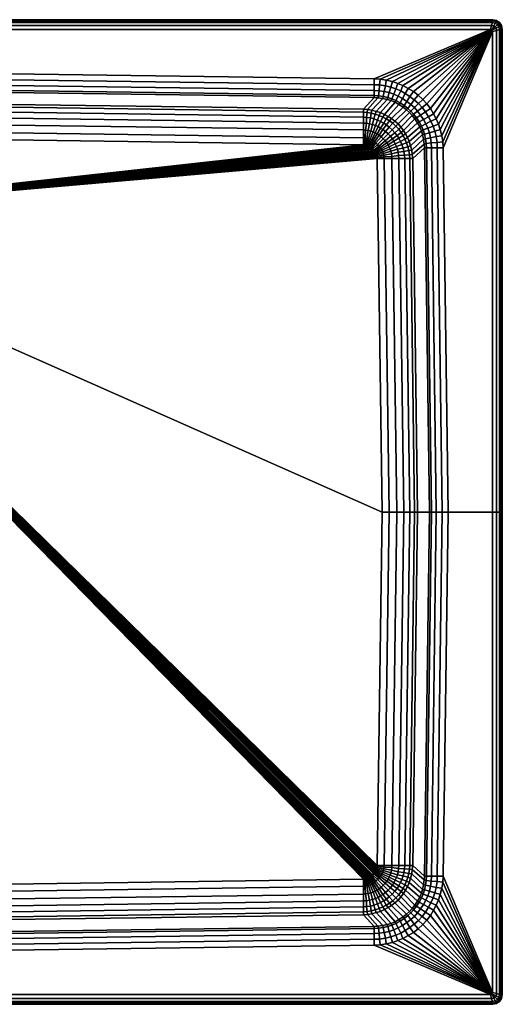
# Model space of a CAD drawing. Extents: x 0 to 1000, y 0 to 1000.
# Tile 2 of 2: x 510 to 1000, y 0 to 1000. Entities that reach past the tile are written whole.
import ezdxf

# ---------------------------------------------------------------- set-up
doc = ezdxf.new("R2010")
doc.units = 0
doc.header["$MEASUREMENT"] = 0
doc.layers.get('0').update_dxf_attribs({"linetype": 'CONTINUOUS'})

msp = doc.modelspace()

# ---------------------------------------------------------------- meshes
mesh = msp.add_polyface()
corners = [(500, 945, 240), (870, 940, 240), (988, 990, 240), (500, 990, 240), (500, 997, 208), (500, 1000, 211), (990, 1000, 211), (990, 997, 208), (500, 1000, 230), (990, 1000, 230), (500, 999, 234), (990, 999, 234), (500, 997, 237), (990, 997, 237), (500, 994, 239), (989, 994, 239), (873, 859, 90), (200, 800, 90), (878, 500, 90), (872.866, 860.004, 90), (872.64, 861.421, 90), (872.287, 862.837, 90), (871.965, 863.642, 90), (871.451, 864.639, 90), (870.772, 865.606, 90), (870.149, 866.406, 90), (869.325, 867.274, 90), (868.279, 868.364, 90), (500, 939, 239), (870, 934, 239), (500, 933, 236), (870, 928, 236), (500, 928, 231), (870, 923, 231), (500, 926, 225), (870, 921, 225), (500, 914, 130), (859, 909, 130), (500, 911, 116), (859, 906, 116), (500, 906, 104), (859, 901, 104), (500, 900, 97), (859, 895, 97), (500, 893, 93), (859, 888, 93), (500, 885, 91), (859, 880, 91), (500, 878, 90), (859, 873, 90), (860.004, 872.866, 90), (861.421, 872.64, 90), (862.837, 872.287, 90), (863.642, 871.965, 90), (864.639, 871.451, 90), (865.585, 870.832, 90), (866.409, 870.121, 90), (867.299, 869.32, 90)]
mesh.append_faces([[corners[k] for k in face] for face in [(0, 1, 2, 3), (4, 5, 6, 7), (5, 8, 9, 6), (8, 10, 11, 9), (10, 12, 13, 11), (12, 14, 15, 13), (14, 3, 2, 15), (16, 17, 18), (19, 17, 16), (20, 17, 19), (21, 17, 20), (22, 17, 21), (23, 17, 22), (24, 17, 23), (25, 17, 24), (26, 17, 25), (27, 17, 26), (1, 0, 28, 29), (29, 28, 30, 31), (31, 30, 32, 33), (33, 32, 34, 35), (35, 34, 36, 37), (37, 36, 38, 39), (39, 38, 40, 41), (41, 40, 42, 43), (43, 42, 44, 45), (45, 44, 46, 47), (47, 46, 48, 49), (49, 48, 17), (50, 49, 17), (51, 50, 17), (52, 51, 17), (53, 52, 17), (54, 53, 17), (55, 54, 17), (56, 55, 17), (57, 56, 17), (27, 57, 17)]])
mesh = msp.add_polyface()
corners = [(873.217, 873.318, 91), (868.279, 868.364, 90), (869.325, 867.274, 90), (874.799, 871.686, 91), (874.98, 927.641, 236), (870, 928, 236), (870, 923, 231), (874.172, 922.715, 231), (870, 921, 225), (873.668, 920.7, 225), (859, 909, 130), (863.222, 908.648, 130), (878.66, 919.98, 225), (867.513, 907.98, 130), (859, 906, 116), (862.832, 905.642, 116), (867.012, 905.03, 116), (870.968, 904.084, 116), (871.971, 906.867, 130), (859, 901, 104), (862.275, 900.688, 104), (866.12, 900.187, 104), (869.58, 899.179, 104), (873.314, 898.01, 104), (874.868, 902.748, 116), (859, 895, 97), (862.169, 894.765, 97), (865.29, 894.375, 97), (868.354, 893.54, 97), (871.196, 892.483, 97), (859, 888, 93), (861.222, 887.79, 93), (863.841, 887.512, 93), (866.349, 886.788, 93), (868.745, 886.064, 93), (873.871, 891.369, 97), (871, 885, 93), (859, 880, 91), (860.777, 879.875, 91), (862.483, 879.65, 91), (864.253, 879.297, 91), (865.847, 878.822, 91), (867.504, 878.01, 91), (873, 884, 93), (868.745, 877.152, 91), (874.874, 882.669, 93), (870.193, 876.094, 91), (859, 873, 90), (860.004, 872.866, 90), (861.421, 872.64, 90), (862.837, 872.287, 90), (863.642, 871.965, 90), (864.639, 871.451, 90), (865.585, 870.832, 90), (866.409, 870.121, 90), (871.61, 874.793, 91), (867.299, 869.32, 90), (500, 1000), (500, 1000, 205), (990, 1000, 205), (990, 1000), (500, 997, 208), (990, 997, 208)]
mesh.append_faces([[corners[k] for k in face] for face in [(0, 1, 2, 3), (4, 5, 6, 7), (7, 6, 8, 9), (9, 8, 10, 11), (12, 9, 11, 13), (11, 10, 14, 15), (13, 11, 15, 16), (13, 16, 17, 18), (15, 14, 19, 20), (16, 15, 20, 21), (16, 21, 22, 17), (17, 22, 23, 24), (20, 19, 25, 26), (21, 20, 26, 27), (22, 21, 27, 28), (23, 22, 28, 29), (26, 25, 30, 31), (27, 26, 31, 32), (28, 27, 32, 33), (29, 28, 33, 34), (35, 29, 34, 36), (31, 30, 37, 38), (32, 31, 38, 39), (33, 32, 39, 40), (34, 33, 40, 41), (36, 34, 41, 42), (43, 36, 42, 44), (45, 43, 44, 46), (38, 37, 47, 48), (39, 38, 48, 49), (40, 39, 49, 50), (41, 40, 50, 51), (42, 41, 51, 52), (44, 42, 52, 53), (46, 44, 53, 54), (55, 46, 54, 56), (0, 55, 56, 1), (57, 58, 59, 60), (58, 61, 62, 59)]])
mesh = msp.add_polyface()
corners = [(990, 997, 208), (990, 1000, 211), (993.981, 999.166, 211), (992.74, 996.358, 208), (997, 997, 211), (995, 995, 208), (990, 1000, 230), (994.006, 999.15, 230), (997, 997, 230), (990, 999, 234), (993.616, 998.035, 234), (996, 996, 234), (990, 997, 237), (992.756, 996.352, 237), (995, 995, 237), (989, 994, 239), (991.317, 993.624, 239), (993, 993, 239), (988, 990, 240), (989.282, 989.224, 240), (939.502, 875.893, 240), (940, 870, 240), (990, 988, 240), (938.59, 882.185, 240), (937.069, 888.477, 240), (935.245, 893.956, 240), (933.001, 899.167, 240), (930.277, 904.409, 240), (926.987, 909.748, 240), (996.358, 992.74, 208), (999.166, 993.981, 211), (1000, 990, 211), (997, 990, 208), (999.15, 994.006, 230), (1000, 990, 230), (998.035, 993.616, 234), (999, 990, 234), (996.352, 992.756, 237), (997, 990, 237), (993.624, 991.317, 239), (994, 989, 239), (999.15, 994.006), (999.166, 993.981, 205), (1000, 990, 205), (1000, 990), (997, 997), (997, 997, 205), (996.352, 992.755, 208), (990, 1000), (990, 1000, 205), (993.981, 999.166, 205), (994.006, 999.15), (992.755, 996.352, 208)]
mesh.append_faces([[corners[k] for k in face] for face in [(0, 1, 2, 3), (3, 2, 4, 5), (1, 6, 7, 2), (2, 7, 8, 4), (6, 9, 10, 7), (7, 10, 11, 8), (9, 12, 13, 10), (10, 13, 14, 11), (12, 15, 16, 13), (13, 16, 17, 14), (15, 18, 19, 16), (16, 19, 17), (20, 21, 22, 19), (23, 20, 19), (24, 23, 19), (25, 24, 19), (26, 25, 19), (27, 26, 19), (28, 27, 19), (29, 30, 31, 32), (5, 4, 30, 29), (30, 33, 34, 31), (4, 8, 33, 30), (33, 35, 36, 34), (8, 11, 35, 33), (35, 37, 38, 36), (11, 14, 37, 35), (37, 39, 40, 38), (14, 17, 39, 37), (39, 19, 22, 40), (17, 19, 39), (41, 42, 43, 44), (45, 46, 42, 41), (42, 47, 32, 43), (46, 5, 47, 42), (48, 49, 50, 51), (51, 50, 46, 45), (49, 0, 52, 50), (50, 52, 5, 46)]])
mesh = msp.add_polyface()
corners = [(870, 940, 240), (875.893, 939.502, 240), (989.282, 989.224, 240), (988, 990, 240), (882.185, 938.59, 240), (888.477, 937.069, 240), (893.956, 935.245, 240), (899.167, 933.001, 240), (904.409, 930.277, 240), (909.748, 926.987, 240), (914.455, 923.383, 240), (919.169, 919.095, 240), (930.277, 904.409, 240), (926.987, 909.748, 240), (922.024, 906.251, 239), (925.149, 901.405, 239), (923.383, 914.455, 240), (918.715, 910.667, 239), (915, 915, 239), (917, 903, 236), (919.953, 898.577, 236), (914, 907, 236), (910.747, 910.865, 236), (909.961, 903.924, 231), (912.799, 900.307, 231), (907.2, 907.2, 231), (905.8, 905.8, 225), (908.47, 902.747, 225), (891.971, 929.717, 239), (896.913, 927.601, 239), (901.405, 925.149, 239), (906.251, 922.024, 239), (910.667, 918.715, 239), (894.29, 922.392, 236), (898.577, 919.953, 236), (903, 917, 236), (907, 914, 236), (892, 918, 231), (896.166, 915.652, 231), (900.307, 912.799, 231), (903.924, 909.961, 231), (891.086, 916.139, 225), (895.104, 913.989, 225), (899.188, 911.165, 225), (902.747, 908.47, 225), (887.573, 899.575, 130), (891, 897, 130)]
mesh.append_faces([[corners[k] for k in face] for face in [(0, 1, 2, 3), (1, 4, 2), (5, 2, 4), (6, 2, 5), (7, 2, 6), (8, 2, 7), (9, 2, 8), (10, 2, 9), (11, 2, 10), (12, 13, 14, 15), (13, 16, 17, 14), (16, 11, 18, 17), (15, 14, 19, 20), (14, 17, 21, 19), (17, 18, 22, 21), (19, 21, 23, 24), (21, 22, 25, 23), (23, 25, 26, 27), (6, 28, 29, 7), (7, 29, 30, 8), (8, 30, 31, 9), (9, 31, 32, 10), (10, 32, 18, 11), (29, 33, 34, 30), (30, 34, 35, 31), (31, 35, 36, 32), (32, 36, 22, 18), (33, 37, 38, 34), (34, 38, 39, 35), (35, 39, 40, 36), (36, 40, 25, 22), (37, 41, 42, 38), (38, 42, 43, 39), (39, 43, 44, 40), (40, 44, 26, 25), (43, 45, 46, 44), (16, 13, 2), (11, 16, 2)]])
mesh = msp.add_polyface()
corners = [(945, 500, 240), (940, 870, 240), (934, 870, 239), (939, 500, 239), (939.502, 875.893, 240), (933.724, 875.386, 239), (928, 870, 236), (933, 500, 236), (927.641, 874.98, 236), (923, 870, 231), (928, 500, 231), (922.715, 874.172, 231), (921, 870, 225), (926, 500, 225), (920.7, 873.668, 225), (909, 859, 130), (914, 500, 130), (908.648, 863.222, 130), (919.98, 878.66, 225), (907.98, 867.513, 130), (919.022, 883.248, 225), (906.867, 871.971, 130), (906, 859, 116), (911, 500, 116), (905.642, 862.832, 116), (905.03, 867.012, 116), (904.084, 870.968, 116), (905.587, 876.261, 130), (902.748, 874.868, 116), (901, 859, 104), (906, 500, 104), (900.688, 862.275, 104), (900.187, 866.12, 104), (899.179, 869.58, 104), (898.01, 873.314, 104), (895, 859, 97), (900, 500, 97), (894.765, 862.169, 97), (894.375, 865.29, 97), (893.54, 868.354, 97), (892.483, 871.196, 97), (896.619, 876.434, 104), (891.369, 873.871, 97), (888, 859, 93), (893, 500, 93), (990, 500, 240), (990, 988, 240), (997, 990, 208), (1000, 990, 211), (1000, 500, 211), (997, 500, 208), (1000, 990, 230), (1000, 500, 230), (999, 990, 234), (999, 500, 234), (997, 990, 237), (997, 500, 237), (994, 989, 239), (994, 500, 239), (1000, 990), (1000, 990, 205), (1000, 500, 205), (1000, 500)]
mesh.append_faces([[corners[k] for k in face] for face in [(0, 1, 2, 3), (1, 4, 5, 2), (3, 2, 6, 7), (2, 5, 8, 6), (7, 6, 9, 10), (6, 8, 11, 9), (10, 9, 12, 13), (9, 11, 14, 12), (13, 12, 15, 16), (12, 14, 17, 15), (14, 18, 19, 17), (18, 20, 21, 19), (16, 15, 22, 23), (15, 17, 24, 22), (17, 19, 25, 24), (19, 21, 26, 25), (21, 27, 28, 26), (22, 29, 30, 23), (22, 24, 31, 29), (24, 25, 32, 31), (25, 26, 33, 32), (26, 28, 34, 33), (29, 35, 36, 30), (31, 37, 35, 29), (32, 38, 37, 31), (33, 39, 38, 32), (34, 40, 39, 33), (41, 42, 40, 34), (35, 43, 44, 36), (1, 0, 45, 46), (47, 48, 49, 50), (48, 51, 52, 49), (51, 53, 54, 52), (53, 55, 56, 54), (55, 57, 58, 56), (57, 46, 45, 58), (59, 60, 61, 62), (60, 47, 50, 61)]])
mesh = msp.add_polyface()
corners = [(894.837, 888.749, 116), (892, 892, 116), (888.251, 888.188, 104), (890.829, 885.183, 104), (875.893, 939.502, 240), (870, 940, 240), (870, 934, 239), (875.386, 933.724, 239), (882.185, 938.59, 240), (881.373, 932.913, 239), (886.727, 931.53, 239), (888.477, 937.069, 240), (891.971, 929.717, 239), (893.956, 935.245, 240), (870, 928, 236), (874.98, 927.641, 236), (880.172, 926.997, 236), (885, 926, 236), (889.904, 924.276, 236), (894.29, 922.392, 236), (896.913, 927.601, 239), (874.172, 922.715, 231), (879.164, 922.045, 231), (883.752, 921.088, 231), (887.988, 919.728, 231), (892, 918, 231), (873.668, 920.7, 225), (878.66, 919.98, 225), (883.248, 919.022, 225), (887.131, 917.813, 225), (891.086, 916.139, 225), (867.513, 907.98, 130), (871.971, 906.867, 130), (876.261, 905.587, 130), (880.273, 903.861, 130), (884.063, 901.801, 130), (895.104, 913.989, 225), (887.573, 899.575, 130), (899.188, 911.165, 225), (870.968, 904.084, 116), (874.868, 902.748, 116), (878.713, 901.078, 116), (882.229, 899.235, 116), (885.406, 897.287, 116), (888.749, 894.837, 116), (891, 897, 130), (894.207, 894.183, 130), (873.314, 898.01, 104), (876.434, 896.619, 104), (879.61, 895.06, 104), (882.452, 893.112, 104), (885.183, 890.829, 104), (871.196, 892.483, 97), (873.871, 891.369, 97), (876.49, 889.922, 97), (878.83, 888.363, 97), (881.561, 886.415, 97), (871, 885, 93), (873, 884, 93)]
mesh.append_faces([[corners[k] for k in face] for face in [(0, 1, 2, 3), (4, 5, 6, 7), (8, 4, 7, 9), (8, 9, 10, 11), (11, 10, 12, 13), (7, 6, 14, 15), (9, 7, 15, 16), (9, 16, 17, 10), (10, 17, 18, 12), (12, 18, 19, 20), (16, 15, 21, 22), (16, 22, 23, 17), (17, 23, 24, 18), (18, 24, 25, 19), (22, 21, 26, 27), (22, 27, 28, 23), (23, 28, 29, 24), (24, 29, 30, 25), (27, 31, 32, 28), (28, 32, 33, 29), (29, 33, 34, 30), (30, 34, 35, 36), (36, 35, 37, 38), (32, 39, 40, 33), (33, 40, 41, 34), (34, 41, 42, 35), (35, 42, 43, 37), (37, 43, 44, 45), (45, 44, 1, 46), (40, 47, 48, 41), (41, 48, 49, 42), (42, 49, 50, 43), (43, 50, 51, 44), (44, 51, 2, 1), (48, 47, 52, 53), (49, 48, 53, 54), (50, 49, 54, 55), (51, 50, 55, 56), (54, 53, 57, 58)]])
mesh = msp.add_polyface()
corners = [(939.502, 875.893, 240), (938.59, 882.185, 240), (932.913, 881.373, 239), (933.724, 875.386, 239), (937.069, 888.477, 240), (931.53, 886.727, 239), (935.245, 893.956, 240), (929.717, 891.971, 239), (933.001, 899.167, 240), (927.601, 896.913, 239), (930.277, 904.409, 240), (925.149, 901.405, 239), (926.997, 880.172, 236), (927.641, 874.98, 236), (926, 885, 236), (924.276, 889.904, 236), (922.392, 894.29, 236), (919.953, 898.577, 236), (922.045, 879.164, 231), (922.715, 874.172, 231), (921.088, 883.752, 231), (919.728, 887.988, 231), (918, 892, 231), (915.652, 896.166, 231), (917, 903, 236), (912.799, 900.307, 231), (919.98, 878.66, 225), (920.7, 873.668, 225), (919.022, 883.248, 225), (917.813, 887.131, 225), (916.139, 891.086, 225), (913.989, 895.104, 225), (911.165, 899.188, 225), (909.961, 903.924, 231), (908.47, 902.747, 225), (905.587, 876.261, 130), (906.867, 871.971, 130), (903.861, 880.273, 130), (901.801, 884.063, 130), (899.575, 887.573, 130), (897, 891, 130), (905.8, 905.8, 225), (894.207, 894.183, 130), (901.078, 878.713, 116), (902.748, 874.868, 116), (899.235, 882.229, 116), (897.287, 885.406, 116), (894.837, 888.749, 116), (892, 892, 116), (896.619, 876.434, 104), (898.01, 873.314, 104), (895.06, 879.61, 104), (893.112, 882.452, 104), (890.829, 885.183, 104), (902.747, 908.47, 225), (891, 897, 130)]
mesh.append_faces([[corners[k] for k in face] for face in [(0, 1, 2, 3), (1, 4, 5, 2), (4, 6, 7, 5), (6, 8, 9, 7), (8, 10, 11, 9), (3, 2, 12, 13), (2, 5, 14, 12), (5, 7, 15, 14), (7, 9, 16, 15), (9, 11, 17, 16), (13, 12, 18, 19), (12, 14, 20, 18), (14, 15, 21, 20), (15, 16, 22, 21), (16, 17, 23, 22), (17, 24, 25, 23), (19, 18, 26, 27), (18, 20, 28, 26), (20, 21, 29, 28), (21, 22, 30, 29), (22, 23, 31, 30), (23, 25, 32, 31), (25, 33, 34, 32), (28, 29, 35, 36), (29, 30, 37, 35), (30, 31, 38, 37), (31, 32, 39, 38), (32, 34, 40, 39), (34, 41, 42, 40), (35, 37, 43, 44), (37, 38, 45, 43), (38, 39, 46, 45), (39, 40, 47, 46), (40, 42, 48, 47), (44, 43, 49, 50), (43, 45, 51, 49), (45, 46, 52, 51), (46, 47, 53, 52), (54, 55, 42, 41)]])
mesh = msp.add_polyface()
corners = [(895.06, 879.61, 104), (889.922, 876.49, 97), (891.369, 873.871, 97), (896.619, 876.434, 104), (893.112, 882.452, 104), (888.363, 878.83, 97), (890.829, 885.183, 104), (886.415, 881.561, 97), (888.251, 888.188, 104), (884.205, 884.1, 97), (894.765, 862.169, 97), (887.79, 861.222, 93), (888, 859, 93), (895, 859, 97), (894.375, 865.29, 97), (887.512, 863.841, 93), (893.54, 868.354, 97), (886.788, 866.349, 93), (892.483, 871.196, 97), (886.064, 868.745, 93), (885, 871, 93), (884, 873, 93), (882.669, 874.874, 93), (881, 877, 93), (879.204, 879.15, 93), (880, 859, 91), (885, 500, 91), (893, 500, 93), (879.875, 860.777, 91), (879.65, 862.483, 91), (879.297, 864.253, 91), (878.822, 865.847, 91), (878.01, 867.504, 91), (877.152, 868.745, 91), (876.094, 870.193, 91), (874.799, 871.686, 91), (873.217, 873.318, 91), (873, 859, 90), (878, 500, 90), (872.866, 860.004, 90), (872.64, 861.421, 90), (872.287, 862.837, 90), (871.965, 863.642, 90), (871.451, 864.639, 90), (870.772, 865.606, 90), (870.149, 866.406, 90), (869.325, 867.274, 90), (885.183, 890.829, 104), (881.561, 886.415, 97), (878.83, 888.363, 97), (876.49, 889.922, 97), (873, 884, 93), (874.874, 882.669, 93), (877, 881, 93), (870.193, 876.094, 91), (871.61, 874.793, 91)]
mesh.append_faces([[corners[k] for k in face] for face in [(0, 1, 2, 3), (4, 5, 1, 0), (6, 7, 5, 4), (8, 9, 7, 6), (10, 11, 12, 13), (14, 15, 11, 10), (16, 17, 15, 14), (18, 19, 17, 16), (2, 20, 19, 18), (1, 21, 20, 2), (5, 22, 21, 1), (7, 23, 22, 5), (9, 24, 23, 7), (12, 25, 26, 27), (11, 28, 25, 12), (15, 29, 28, 11), (17, 30, 29, 15), (19, 31, 30, 17), (20, 32, 31, 19), (21, 33, 32, 20), (22, 34, 33, 21), (23, 35, 34, 22), (24, 36, 35, 23), (25, 37, 38, 26), (28, 39, 37, 25), (29, 40, 39, 28), (30, 41, 40, 29), (31, 42, 41, 30), (32, 43, 42, 31), (33, 44, 43, 32), (34, 45, 44, 33), (35, 46, 45, 34), (8, 47, 48, 9), (49, 50, 51, 52), (48, 49, 52, 53), (9, 48, 53, 24), (53, 52, 54, 55), (24, 53, 55, 36)]])
mesh = msp.add_polyface()
corners = [(859, 112, 93), (859, 120, 91), (500, 115, 91), (500, 107, 93), (861.222, 112.21, 93), (860.777, 120.125, 91), (863.841, 112.488, 93), (862.483, 120.35, 91), (866.349, 113.212, 93), (864.253, 120.703, 91), (868.745, 113.936, 93), (865.847, 121.178, 91), (871, 115, 93), (867.504, 121.99, 91), (873, 116, 93), (868.745, 122.848, 91), (859, 127, 90), (500, 122, 90), (860.004, 127.134, 90), (861.421, 127.36, 90), (862.837, 127.713, 90), (863.642, 128.035, 90), (864.639, 128.549, 90), (865.585, 129.168, 90), (870.193, 123.906, 91), (866.409, 129.879, 90), (871.61, 125.207, 91), (867.299, 130.68, 90), (873.217, 126.682, 91), (868.279, 131.636, 90), (200, 800, 90), (874.799, 128.314, 91), (869.325, 132.726, 90), (873, 141, 90), (878, 500, 90), (872.866, 139.996, 90), (872.64, 138.579, 90), (872.287, 137.163, 90), (871.965, 136.358, 90), (871.451, 135.361, 90), (870.772, 134.394, 90), (870.149, 133.594, 90)]
mesh.append_faces([[corners[k] for k in face] for face in [(0, 1, 2, 3), (4, 5, 1, 0), (6, 7, 5, 4), (8, 9, 7, 6), (10, 11, 9, 8), (12, 13, 11, 10), (14, 15, 13, 12), (1, 16, 17, 2), (5, 18, 16, 1), (7, 19, 18, 5), (9, 20, 19, 7), (11, 21, 20, 9), (13, 22, 21, 11), (15, 23, 22, 13), (24, 25, 23, 15), (26, 27, 25, 24), (28, 29, 27, 26), (16, 30, 17), (18, 30, 16), (19, 30, 18), (20, 30, 19), (21, 30, 20), (22, 30, 21), (23, 30, 22), (25, 30, 23), (27, 30, 25), (29, 30, 27), (28, 31, 32, 29), (33, 34, 30), (35, 33, 30), (36, 35, 30), (37, 36, 30), (38, 37, 30), (39, 38, 30), (40, 39, 30), (41, 40, 30), (32, 41, 30), (29, 32, 30)]])
mesh = msp.add_polyface()
corners = [(885.183, 109.171, 104), (888.251, 111.812, 104), (884.205, 115.9, 97), (881.561, 113.585, 97), (878.83, 111.637, 97), (874.874, 117.331, 93), (873, 116, 93), (876.49, 110.078, 97), (877, 119, 93), (879.204, 120.85, 93), (870.193, 123.906, 91), (868.745, 122.848, 91), (871.61, 125.207, 91), (873.217, 126.682, 91), (896.619, 123.566, 104), (891.369, 126.129, 97), (889.922, 123.51, 97), (895.06, 120.39, 104), (888.363, 121.17, 97), (893.112, 117.548, 104), (886.415, 118.439, 97), (890.829, 114.817, 104), (894.765, 137.831, 97), (895, 141, 97), (888, 141, 93), (887.79, 138.778, 93), (894.375, 134.71, 97), (887.512, 136.159, 93), (893.54, 131.646, 97), (886.788, 133.652, 93), (892.483, 128.804, 97), (886.064, 131.255, 93), (885, 129, 93), (884, 127, 93), (882.669, 125.126, 93), (881, 123, 93), (893, 500, 93), (885, 500, 91), (880, 141, 91), (879.875, 139.223, 91), (879.65, 137.517, 91), (879.297, 135.747, 91), (878.822, 134.153, 91), (878.01, 132.496, 91), (877.152, 131.255, 91), (876.094, 129.807, 91), (874.799, 128.314, 91), (878, 500, 90), (873, 141, 90), (872.866, 139.996, 90), (872.64, 138.579, 90), (872.287, 137.163, 90), (871.965, 136.358, 90), (871.451, 135.361, 90), (870.772, 134.394, 90), (870.149, 133.594, 90), (869.325, 132.726, 90)]
mesh.append_faces([[corners[k] for k in face] for face in [(0, 1, 2, 3), (4, 5, 6, 7), (3, 8, 5, 4), (2, 9, 8, 3), (5, 10, 11, 6), (8, 12, 10, 5), (9, 13, 12, 8), (14, 15, 16, 17), (17, 16, 18, 19), (19, 18, 20, 21), (21, 20, 2, 1), (22, 23, 24, 25), (26, 22, 25, 27), (28, 26, 27, 29), (30, 28, 29, 31), (15, 30, 31, 32), (16, 15, 32, 33), (18, 16, 33, 34), (20, 18, 34, 35), (2, 20, 35, 9), (24, 36, 37, 38), (25, 24, 38, 39), (27, 25, 39, 40), (29, 27, 40, 41), (31, 29, 41, 42), (32, 31, 42, 43), (33, 32, 43, 44), (34, 33, 44, 45), (35, 34, 45, 46), (9, 35, 46, 13), (38, 37, 47, 48), (39, 38, 48, 49), (40, 39, 49, 50), (41, 40, 50, 51), (42, 41, 51, 52), (43, 42, 52, 53), (44, 43, 53, 54), (45, 44, 54, 55), (46, 45, 55, 56)]])
mesh = msp.add_polyface()
corners = [(997, 10, 208), (997, 500, 208), (1000, 500, 211), (1000, 10, 211), (1000, 500, 230), (1000, 10, 230), (999, 500, 234), (999, 10, 234), (997, 500, 237), (997, 10, 237), (994, 500, 239), (994, 11, 239), (990, 500, 240), (990, 12, 240), (940, 130, 240), (945, 500, 240), (939, 500, 239), (934, 130, 239), (933.724, 124.614, 239), (939.502, 124.107, 240), (933, 500, 236), (928, 130, 236), (927.641, 125.02, 236), (928, 500, 231), (923, 130, 231), (922.715, 125.828, 231), (926, 500, 225), (921, 130, 225), (920.7, 126.332, 225), (914, 500, 130), (909, 141, 130), (908.648, 136.778, 130), (907.98, 132.487, 130), (919.98, 121.34, 225), (906.867, 128.029, 130), (919.022, 116.752, 225), (911, 500, 116), (906, 141, 116), (905.642, 137.168, 116), (905.03, 132.988, 116), (904.084, 129.032, 116), (902.748, 125.132, 116), (905.587, 123.739, 130), (906, 500, 104), (901, 141, 104), (900.688, 137.725, 104), (900.187, 133.88, 104), (899.179, 130.42, 104), (898.01, 126.686, 104), (896.619, 123.566, 104), (901.078, 121.287, 116), (900, 500, 97), (895, 141, 97), (894.765, 137.831, 97), (894.375, 134.71, 97), (893.54, 131.646, 97), (892.483, 128.804, 97), (891.369, 126.129, 97), (893, 500, 93), (888, 141, 93), (1000, 10), (1000, 500), (1000, 500, 205), (1000, 10, 205)]
mesh.append_faces([[corners[k] for k in face] for face in [(0, 1, 2, 3), (3, 2, 4, 5), (5, 4, 6, 7), (7, 6, 8, 9), (9, 8, 10, 11), (11, 10, 12, 13), (14, 13, 12, 15), (15, 16, 17, 14), (14, 17, 18, 19), (16, 20, 21, 17), (17, 21, 22, 18), (20, 23, 24, 21), (21, 24, 25, 22), (23, 26, 27, 24), (24, 27, 28, 25), (26, 29, 30, 27), (27, 30, 31, 28), (28, 31, 32, 33), (33, 32, 34, 35), (29, 36, 37, 30), (30, 37, 38, 31), (31, 38, 39, 32), (32, 39, 40, 34), (34, 40, 41, 42), (36, 43, 44, 37), (37, 44, 45, 38), (38, 45, 46, 39), (39, 46, 47, 40), (40, 47, 48, 41), (41, 48, 49, 50), (44, 43, 51, 52), (45, 44, 52, 53), (45, 53, 54, 46), (46, 54, 55, 47), (47, 55, 56, 48), (48, 56, 57, 49), (52, 51, 58, 59), (60, 61, 62, 63), (63, 62, 1, 0)]])
mesh = msp.add_polyface()
corners = [(996.358, 7.2601, 208), (997, 10, 208), (1000, 10, 211), (999.166, 6.0193, 211), (995, 5, 208), (997, 3, 211), (1000, 10, 230), (999.15, 5.994, 230), (997, 3, 230), (999, 10, 234), (998.035, 6.3843, 234), (996, 4, 234), (997, 10, 237), (996.352, 7.2445, 237), (995, 5, 237), (994, 11, 239), (993.624, 8.6834, 239), (993, 7, 239), (990, 12, 240), (989.282, 10.7758, 240), (939.502, 124.107, 240), (940, 130, 240), (938.59, 117.815, 240), (937.069, 111.523, 240), (935.245, 106.044, 240), (933.001, 100.833, 240), (930.277, 95.5914, 240), (926.987, 90.2518, 240), (990, 3, 208), (992.74, 3.6416, 208), (993.981, 0.8343, 211), (990, 0, 211), (994.006, 0.8497, 230), (990, 0, 230), (993.616, 1.9645, 234), (990, 1, 234), (992.756, 3.6478, 237), (990, 3, 237), (991.317, 6.3759, 239), (989, 6, 239), (988, 10, 240), (990, 0), (994.006, 0.8497), (993.981, 0.8343, 205), (990, 0, 205), (997, 3), (997, 3, 205), (992.755, 3.6478, 208), (999.15, 5.994), (1000, 10), (1000, 10, 205), (999.166, 6.0193, 205), (996.352, 7.2445, 208)]
mesh.append_faces([[corners[k] for k in face] for face in [(0, 1, 2, 3), (4, 0, 3, 5), (3, 2, 6, 7), (5, 3, 7, 8), (7, 6, 9, 10), (8, 7, 10, 11), (10, 9, 12, 13), (11, 10, 13, 14), (13, 12, 15, 16), (14, 13, 16, 17), (16, 15, 18, 19), (17, 16, 19), (20, 19, 18, 21), (22, 19, 20), (23, 19, 22), (24, 19, 23), (25, 19, 24), (26, 19, 25), (27, 19, 26), (28, 29, 30, 31), (29, 4, 5, 30), (31, 30, 32, 33), (30, 5, 8, 32), (33, 32, 34, 35), (32, 8, 11, 34), (35, 34, 36, 37), (34, 11, 14, 36), (37, 36, 38, 39), (36, 14, 17, 38), (39, 38, 19, 40), (38, 17, 19), (41, 42, 43, 44), (42, 45, 46, 43), (44, 43, 47, 28), (43, 46, 4, 47), (48, 49, 50, 51), (45, 48, 51, 46), (51, 50, 1, 52), (46, 51, 52, 4)]])
mesh = msp.add_polyface()
corners = [(902.747, 91.5304, 225), (905.8, 94.2, 225), (894.207, 105.817, 130), (891, 103, 130), (939.502, 124.107, 240), (933.724, 124.614, 239), (932.913, 118.627, 239), (938.59, 117.815, 240), (931.53, 113.273, 239), (937.069, 111.523, 240), (929.717, 108.029, 239), (935.245, 106.044, 240), (927.601, 103.087, 239), (933.001, 100.833, 240), (925.149, 98.5949, 239), (930.277, 95.5914, 240), (927.641, 125.02, 236), (926.997, 119.828, 236), (926, 115, 236), (924.276, 110.096, 236), (922.392, 105.71, 236), (919.953, 101.423, 236), (922.715, 125.828, 231), (922.045, 120.836, 231), (921.088, 116.248, 231), (919.728, 112.012, 231), (918, 108, 231), (915.652, 103.834, 231), (912.799, 99.6927, 231), (917, 97, 236), (920.7, 126.332, 225), (919.98, 121.34, 225), (919.022, 116.752, 225), (917.813, 112.869, 225), (916.139, 108.914, 225), (913.989, 104.896, 225), (911.165, 100.812, 225), (908.47, 97.2532, 225), (909.961, 96.0764, 231), (906.867, 128.029, 130), (905.587, 123.739, 130), (903.861, 119.727, 130), (901.801, 115.937, 130), (899.575, 112.427, 130), (897, 109, 130), (902.748, 125.132, 116), (901.078, 121.287, 116), (899.235, 117.771, 116), (897.287, 114.595, 116), (894.837, 111.251, 116), (892, 108, 116), (896.619, 123.566, 104), (895.06, 120.39, 104), (893.112, 117.548, 104), (890.829, 114.817, 104)]
mesh.append_faces([[corners[k] for k in face] for face in [(0, 1, 2, 3), (4, 5, 6, 7), (7, 6, 8, 9), (9, 8, 10, 11), (11, 10, 12, 13), (13, 12, 14, 15), (5, 16, 17, 6), (6, 17, 18, 8), (8, 18, 19, 10), (10, 19, 20, 12), (12, 20, 21, 14), (16, 22, 23, 17), (17, 23, 24, 18), (18, 24, 25, 19), (19, 25, 26, 20), (20, 26, 27, 21), (21, 27, 28, 29), (22, 30, 31, 23), (23, 31, 32, 24), (24, 32, 33, 25), (25, 33, 34, 26), (26, 34, 35, 27), (27, 35, 36, 28), (28, 36, 37, 38), (32, 39, 40, 33), (33, 40, 41, 34), (34, 41, 42, 35), (35, 42, 43, 36), (36, 43, 44, 37), (37, 44, 2, 1), (40, 45, 46, 41), (41, 46, 47, 42), (42, 47, 48, 43), (43, 48, 49, 44), (44, 49, 50, 2), (46, 51, 52, 47), (47, 52, 53, 48), (48, 53, 54, 49)]])
mesh = msp.add_polyface()
corners = [(870, 60, 240), (870, 66, 239), (500, 61, 239), (500, 55, 240), (870, 72, 236), (500, 67, 236), (870, 77, 231), (500, 72, 231), (874.98, 72.3587, 236), (874.172, 77.2852, 231), (870, 79, 225), (500, 74, 225), (873.668, 79.3002, 225), (859, 91, 130), (500, 86, 130), (863.222, 91.3516, 130), (878.66, 80.0205, 225), (867.513, 92.0196, 130), (859, 94, 116), (500, 89, 116), (862.832, 94.3576, 116), (867.012, 94.97, 116), (871.971, 93.133, 130), (870.968, 95.9163, 116), (859, 99, 104), (500, 94, 104), (862.275, 99.312, 104), (866.12, 99.813, 104), (869.58, 100.821, 104), (874.868, 97.2523, 116), (873.314, 101.99, 104), (859, 105, 97), (500, 100, 97), (862.169, 105.235, 97), (865.29, 105.625, 97), (868.354, 106.46, 97), (871.196, 107.517, 97), (859, 112, 93), (500, 107, 93), (861.222, 112.21, 93), (863.841, 112.488, 93), (866.349, 113.212, 93), (868.745, 113.936, 93), (873.871, 108.631, 97), (871, 115, 93), (500, 3, 208), (990, 3, 208), (990, 0, 211), (500, 0, 211), (990, 0, 230), (500, 0, 230), (990, 1, 234), (500, 1, 234), (990, 3, 237), (500, 3, 237), (989, 6, 239), (500, 6, 239), (988, 10, 240), (500, 10, 240), (500, 0), (990, 0), (990, 0, 205), (500, 0, 205)]
mesh.append_faces([[corners[k] for k in face] for face in [(0, 1, 2, 3), (1, 4, 5, 2), (4, 6, 7, 5), (8, 9, 6, 4), (6, 10, 11, 7), (9, 12, 10, 6), (10, 13, 14, 11), (12, 15, 13, 10), (16, 17, 15, 12), (13, 18, 19, 14), (15, 20, 18, 13), (17, 21, 20, 15), (17, 22, 23, 21), (18, 24, 25, 19), (20, 26, 24, 18), (21, 27, 26, 20), (21, 23, 28, 27), (23, 29, 30, 28), (24, 31, 32, 25), (26, 33, 31, 24), (27, 34, 33, 26), (27, 28, 35, 34), (28, 30, 36, 35), (31, 37, 38, 32), (33, 39, 37, 31), (34, 40, 39, 33), (35, 41, 40, 34), (36, 42, 41, 35), (43, 44, 42, 36), (45, 46, 47, 48), (48, 47, 49, 50), (50, 49, 51, 52), (52, 51, 53, 54), (54, 53, 55, 56), (56, 55, 57, 58), (3, 58, 57, 0), (59, 60, 61, 62), (62, 61, 46, 45)]])
mesh = msp.add_polyface()
corners = [(875.893, 60.4975, 240), (875.386, 66.276, 239), (870, 66, 239), (870, 60, 240), (882.185, 61.4099, 240), (881.373, 67.0871, 239), (888.477, 62.9306, 240), (886.727, 68.4698, 239), (893.956, 64.7554, 240), (891.971, 70.2833, 239), (874.98, 72.3587, 236), (870, 72, 236), (880.172, 73.0034, 236), (885, 74, 236), (889.904, 75.7236, 236), (896.913, 72.399, 239), (894.29, 77.6084, 236), (879.164, 77.9551, 231), (874.172, 77.2852, 231), (883.752, 78.9122, 231), (887.988, 80.2723, 231), (892, 82, 231), (878.66, 80.0205, 225), (873.668, 79.3002, 225), (883.248, 80.9776, 225), (887.131, 82.1865, 225), (891.086, 83.8606, 225), (871.971, 93.133, 130), (867.513, 92.0196, 130), (876.261, 94.4133, 130), (880.273, 96.139, 130), (895.104, 86.011, 225), (884.063, 98.1987, 130), (899.188, 88.8352, 225), (887.573, 100.425, 130), (874.868, 97.2523, 116), (870.968, 95.9163, 116), (878.713, 98.9223, 116), (882.229, 100.765, 116), (885.406, 102.713, 116), (891, 103, 130), (888.749, 105.163, 116), (894.207, 105.817, 130), (892, 108, 116), (876.434, 103.381, 104), (873.314, 101.99, 104), (879.61, 104.94, 104), (882.452, 106.888, 104), (885.183, 109.171, 104), (888.251, 111.812, 104), (873.871, 108.631, 97), (871.196, 107.517, 97), (876.49, 110.078, 97), (878.83, 111.637, 97), (881.561, 113.585, 97), (873, 116, 93), (871, 115, 93), (894.837, 111.251, 116), (890.829, 114.817, 104)]
mesh.append_faces([[corners[k] for k in face] for face in [(0, 1, 2, 3), (4, 5, 1, 0), (4, 6, 7, 5), (6, 8, 9, 7), (1, 10, 11, 2), (5, 12, 10, 1), (5, 7, 13, 12), (7, 9, 14, 13), (9, 15, 16, 14), (12, 17, 18, 10), (12, 13, 19, 17), (13, 14, 20, 19), (14, 16, 21, 20), (17, 22, 23, 18), (17, 19, 24, 22), (19, 20, 25, 24), (20, 21, 26, 25), (22, 24, 27, 28), (24, 25, 29, 27), (25, 26, 30, 29), (26, 31, 32, 30), (31, 33, 34, 32), (27, 29, 35, 36), (29, 30, 37, 35), (30, 32, 38, 37), (32, 34, 39, 38), (34, 40, 41, 39), (40, 42, 43, 41), (35, 37, 44, 45), (37, 38, 46, 44), (38, 39, 47, 46), (39, 41, 48, 47), (41, 43, 49, 48), (45, 44, 50, 51), (44, 46, 52, 50), (46, 47, 53, 52), (47, 48, 54, 53), (52, 55, 56, 50), (57, 58, 49, 43)]])
mesh = msp.add_polyface()
corners = [(893.956, 64.7554, 240), (899.167, 66.9992, 240), (896.913, 72.399, 239), (891.971, 70.2833, 239), (904.409, 69.7229, 240), (901.405, 74.8509, 239), (909.748, 73.0133, 240), (906.251, 77.9761, 239), (914.455, 76.6165, 240), (910.667, 81.2851, 239), (919.169, 80.9053, 240), (915, 85, 239), (898.577, 80.0471, 236), (894.29, 77.6084, 236), (903, 83, 236), (907, 86, 236), (910.747, 89.1348, 236), (896.166, 84.348, 231), (892, 82, 231), (900.307, 87.2008, 231), (903.924, 90.0394, 231), (907.2, 92.8, 231), (895.104, 86.011, 225), (891.086, 83.8606, 225), (899.188, 88.8352, 225), (902.747, 91.5304, 225), (905.8, 94.2, 225), (891, 103, 130), (887.573, 100.425, 130), (923.383, 85.5451, 240), (989.282, 10.7758, 240), (926.987, 90.2518, 240), (930.277, 95.5914, 240), (925.149, 98.5949, 239), (922.024, 93.7492, 239), (918.715, 89.3328, 239), (919.953, 101.423, 236), (917, 97, 236), (914, 93, 236), (912.799, 99.6927, 231), (909.961, 96.0764, 231), (908.47, 97.2532, 225), (870, 60, 240), (988, 10, 240), (875.893, 60.4975, 240), (882.185, 61.4099, 240), (888.477, 62.9306, 240)]
mesh.append_faces([[corners[k] for k in face] for face in [(0, 1, 2, 3), (1, 4, 5, 2), (4, 6, 7, 5), (6, 8, 9, 7), (8, 10, 11, 9), (2, 5, 12, 13), (5, 7, 14, 12), (7, 9, 15, 14), (9, 11, 16, 15), (13, 12, 17, 18), (12, 14, 19, 17), (14, 15, 20, 19), (15, 16, 21, 20), (18, 17, 22, 23), (17, 19, 24, 22), (19, 20, 25, 24), (20, 21, 26, 25), (24, 25, 27, 28), (29, 30, 31), (10, 30, 29), (32, 33, 34, 31), (31, 34, 35, 29), (29, 35, 11, 10), (33, 36, 37, 34), (34, 37, 38, 35), (35, 38, 16, 11), (37, 39, 40, 38), (38, 40, 21, 16), (40, 41, 26, 21), (42, 43, 30, 44), (44, 30, 45), (46, 45, 30), (0, 46, 30), (1, 0, 30), (4, 1, 30), (6, 4, 30), (8, 6, 30), (10, 8, 30)]])

doc.saveas('drawing.dxf')
